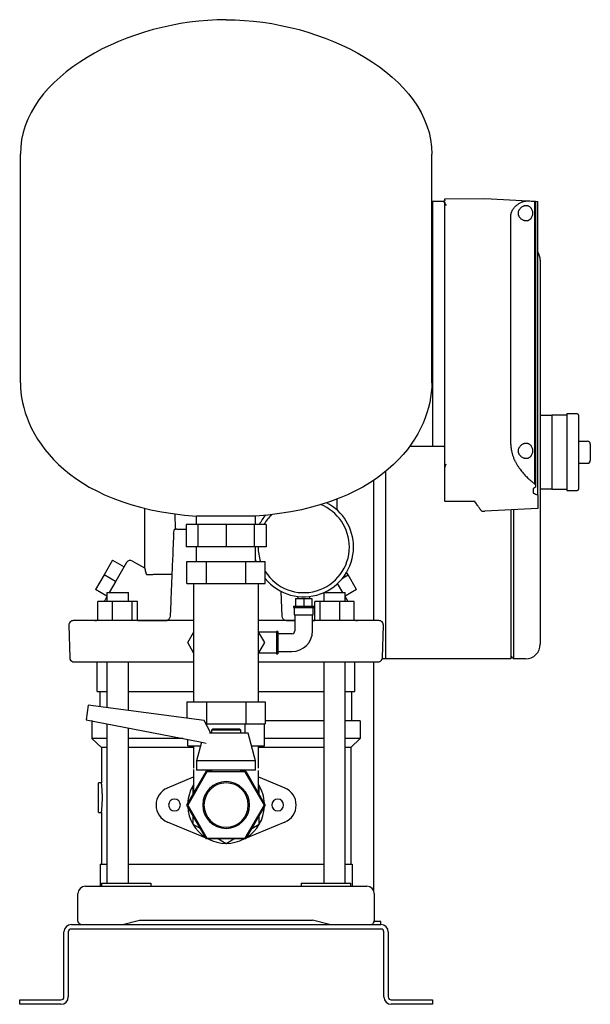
# Model space of a CAD drawing. Header units: millimetres. Extents: x 13 to 1242, y 10 to 677.
# Tile 3 of 3: x 855 to 1242, y 10 to 677. Entities that reach past the tile are written whole.
import ezdxf

# ---------------------------------------------------------------- set-up
doc = ezdxf.new("R2010")
doc.units = ezdxf.units.MM

msp = doc.modelspace()

# ---------------------------------------------------------------- linework, layer by layer
at = {"color": 7, "linetype": 'Continuous', "lineweight": 25}
for p, q in [((855.07, 431), (855.07, 586)), ((1134.07, 431), (1134.07, 586)), ((1134.87, 553.9), (1134.07, 553.9)), ((1134.87, 387.9), (1134.87, 553.9)), ((1142.87, 553.9), (1134.87, 553.9)), ((1142.87, 555.74), (1169.94, 555.78)), ((1142.87, 554.9), (1142.87, 555.74)), ((1142.87, 553.79), (1142.87, 553.9)), ((1170, 555.78), (1199.35, 554.24)), ((1203.64, 554.02), (1203.64, 362.64)), ((1203.64, 554.02), (1204.33, 553.98)), ((1204.33, 553.98), (1204.33, 361.91)), ((1204.33, 553.98), (1205.87, 553.9)), ((1205.87, 355.13), (1205.87, 553.9)), ((1142.87, 552.8), (1142.87, 553.06)), ((1142.87, 373.66), (1142.87, 552.8)), ((1187.68, 389.16), (1187.68, 543.9)), ((1207.57, 514), (1207.57, 504)), ((1207.57, 504), (1207.57, 264)), ((1207.57, 409), (1215.57, 409)), ((1225.57, 409), (1215.57, 409)), ((1215.57, 409), (1215.57, 399)), ((1232.57, 410), (1225.57, 410)), ((1225.57, 410), (1225.57, 384)), ((1233.57, 409), (1233.57, 359)), ((1215.57, 399), (1215.57, 384)), ((1134.87, 387.9), (1118.93, 387.9)), ((1141.87, 387.9), (1134.87, 387.9)), ((1233.57, 391.5), (1239.57, 391.5)), ((1241.57, 389.5), (1241.57, 378.5)), ((1215.57, 384), (1215.57, 369)), ((1225.57, 384), (1225.57, 358)), ((1142.87, 362.73), (1142.87, 373.66)), ((1233.57, 376.5), (1239.57, 376.5)), ((1102.57, 370.86), (1102.57, 254)), ((1102.57, 370.86), (1102.57, 264)), ((1215.57, 369), (1215.57, 359)), ((1094.57, 364.89), (1094.57, 269.9)), ((1142.87, 350.98), (1142.87, 362.73)), ((1204.33, 361.91), (1204.33, 360.42)), ((1202.87, 359.49), (1202.87, 356.24)), ((1205.87, 355.13), (1205.87, 345.9)), ((1215.57, 359), (1207.57, 359)), ((1215.57, 359), (1225.57, 359)), ((1225.57, 358), (1232.57, 358)), ((1069.57, 352.14), (1069.57, 345.09)), ((1142.75, 350.92), (1163.2, 350.88)), ((1163.2, 350.88), (1163.5, 350.94)), ((939.33, 346.03), (939.33, 305.59)), ((959.83, 342.25), (960.01, 331.9)), ((1014.57, 340.7), (974.57, 340.7)), ((974.57, 335), (974.57, 340.7)), ((1014.57, 335), (1014.57, 340.7)), ((1168.39, 344.02), (1169.94, 344.02)), ((1205.87, 345.9), (1170, 344.02)), ((1187.57, 344.94), (1187.57, 264)), ((1189.57, 345.05), (1189.57, 264)), ((967.51, 335), (967.51, 320)), ((975.44, 335), (967.51, 335)), ((975.44, 335), (975.44, 320)), ((994.57, 335), (975.44, 335)), ((994.57, 335), (994.57, 320)), ((1013.71, 335), (994.57, 335)), ((1013.71, 335), (1013.71, 320)), ((1021.63, 335), (1013.71, 335)), ((1021.63, 335), (1021.63, 320)), ((961.08, 331.9), (967.51, 331.9)), ((975.44, 320), (967.51, 320)), ((974.57, 310), (974.57, 320)), ((994.57, 320), (975.44, 320)), ((1013.71, 320), (994.57, 320)), ((1021.63, 320), (1013.71, 320)), ((1014.57, 310), (1014.57, 320)), ((1016.27, 320), (1016.27, 319.8)), ((917.61, 310.82), (911.86, 300.86)), ((917.61, 310.82), (925.41, 306.32)), ((927.07, 309.2), (919.88, 296.75)), ((931.17, 310.3), (939.33, 305.59)), ((968.01, 295), (968.01, 310)), ((968.01, 310), (981.29, 310)), ((981.29, 295), (981.29, 310)), ((981.29, 310), (1007.85, 310)), ((1007.85, 295), (1007.85, 310)), ((1007.85, 310), (1021.13, 310)), ((1014.93, 310), (1014.57, 311.26)), ((1021.13, 295), (1021.13, 310)), ((911.86, 300.86), (906.11, 290.9)), ((919.66, 296.36), (911.86, 300.86)), ((1073.58, 298.72), (1077.28, 300.86)), ((1077.28, 300.86), (1076.27, 302.62)), ((1083.03, 290.9), (1077.28, 300.86)), ((919.88, 296.75), (915.35, 288.9)), ((968.01, 295), (981.29, 295)), ((972.57, 295), (972.57, 280)), ((981.29, 295), (1007.85, 295)), ((1007.85, 295), (1021.13, 295)), ((1016.57, 280), (1016.57, 295)), ((1073.79, 288.9), (1070.22, 295.1)), ((913.73, 286.5), (906.11, 290.9)), ((913.73, 288.9), (913.73, 282.9)), ((913.73, 288.9), (928.31, 288.9)), ((928.31, 288.9), (928.33, 288.9)), ((928.33, 282.9), (928.33, 288.9)), ((1032.59, 272.82), (1031.86, 289.65)), ((1060.82, 288.9), (1060.82, 282.9)), ((1060.82, 288.9), (1060.84, 288.9)), ((1060.84, 288.9), (1075.42, 288.9)), ((1083.03, 290.9), (1075.42, 286.5)), ((1075.42, 282.9), (1075.42, 288.9)), ((907.64, 269.9), (907.64, 282.9)), ((917.44, 282.9), (907.64, 282.9)), ((912.77, 284.43), (912.56, 284.08)), ((917.44, 269.9), (917.44, 282.9)), ((930.83, 282.9), (917.44, 282.9)), ((930.83, 269.9), (930.83, 282.9)), ((934.41, 282.9), (930.83, 282.9)), ((934.42, 269.9), (934.41, 282.9)), ((1041.72, 284.8), (1041.72, 279.8)), ((1041.72, 284.8), (1047.22, 284.8)), ((1043.12, 286.3), (1043.12, 284.8)), ((1047.22, 284.8), (1047.22, 279.8)), ((1047.22, 284.8), (1052.72, 284.8)), ((1051.32, 284.8), (1051.32, 286.3)), ((1052.72, 284.8), (1052.72, 279.8)), ((1054.73, 269.9), (1054.73, 282.9)), ((1058.31, 282.9), (1054.73, 282.9)), ((1058.31, 269.9), (1058.31, 282.9)), ((1071.7, 282.9), (1058.31, 282.9)), ((1071.7, 269.9), (1071.7, 282.9)), ((1081.5, 282.9), (1071.7, 282.9)), ((1081.5, 269.9), (1081.5, 282.9)), ((1081.5, 270.22), (1081.5, 282.9)), ((1081.5, 282.9), (1081.5, 282.9)), ((972.57, 280), (972.57, 230)), ((1016.57, 230), (1016.57, 280)), ((1040.22, 279.8), (1040.22, 278.8)), ((1040.22, 279.8), (1047.22, 279.8)), ((1040.22, 278.8), (1047.22, 278.8)), ((1040.72, 278.8), (1040.72, 273.8)), ((1040.72, 273.8), (1047.22, 273.8)), ((1041.22, 273.8), (1041.22, 263)), ((1047.22, 279.8), (1054.22, 279.8)), ((1047.22, 278.8), (1054.22, 278.8)), ((1047.22, 273.8), (1053.72, 273.8)), ((1053.22, 263), (1053.22, 273.8)), ((1053.72, 273.8), (1053.72, 278.8)), ((1054.22, 278.8), (1054.22, 279.8)), ((887.92, 266.82), (888.5, 244.82)), ((904.98, 269.9), (890.92, 269.9)), ((972.57, 269.9), (912.31, 269.9)), ((934.42, 269.9), (954.49, 269.9)), ((934.42, 269.9), (953.71, 269.9)), ((956.63, 272.93), (956.48, 272.03)), ((1041.22, 269.9), (1016.57, 269.9)), ((1032.59, 272.82), (1032.55, 272.93)), ((1032.72, 272.03), (1032.57, 272.93)), ((1032.72, 272.03), (1032.75, 271.98)), ((1035.49, 269.9), (1041.22, 269.9)), ((1053.22, 269.9), (1054.73, 269.9)), ((1076.83, 269.9), (1053.22, 269.9)), ((1083.34, 269.9), (1083.58, 269.9)), ((1098.23, 269.9), (1084.16, 269.9)), ((1100.65, 244.82), (1101.22, 266.82)), ((968.59, 255), (972.57, 261.9)), ((1028.72, 262), (1016.57, 262)), ((1016.57, 261.9), (1020.55, 255)), ((1029.72, 262.5), (1028.72, 262.5)), ((1028.72, 262.5), (1028.72, 255)), ((1029.72, 262.5), (1029.72, 255)), ((1039.22, 261), (1029.72, 261)), ((1187.57, 264), (1187.57, 244)), ((1189.57, 264), (1189.57, 244)), ((1207.57, 264), (1207.57, 254)), ((972.57, 248.11), (968.59, 255)), ((1020.55, 255), (1016.57, 248.11)), ((1028.72, 255), (1028.72, 247.5)), ((1029.72, 255), (1029.72, 247.5)), ((1102.57, 254), (1102.57, 244)), ((1016.57, 248), (1028.72, 248)), ((1028.72, 247.5), (1029.72, 247.5)), ((1029.72, 249), (1039.22, 249)), ((907.22, 222), (907.22, 242)), ((913.73, 242), (913.73, 211)), ((928.33, 209.06), (928.33, 242)), ((1060.82, 242), (1060.82, 92)), ((1075.42, 92), (1075.42, 242)), ((1081.92, 222), (1081.92, 242)), ((1094.57, 242), (1094.57, 87.18)), ((1102.57, 244), (1100.51, 244)), ((1187.57, 244), (1102.57, 244)), ((1189.57, 244), (1187.57, 246)), ((1197.57, 244), (1189.57, 244)), ((972.57, 230), (972.57, 215)), ((1016.57, 215), (1016.57, 230)), ((907.22, 222), (913.75, 222)), ((909.22, 211.6), (909.22, 222)), ((928.33, 222), (972.57, 222)), ((1016.57, 222), (1060.82, 222)), ((1075.42, 222), (1081.92, 222)), ((1079.92, 202), (1079.92, 222)), ((968.01, 215), (968.01, 203.8)), ((968.01, 215), (981.29, 215)), ((981.29, 215), (981.29, 200)), ((981.29, 215), (1007.85, 215)), ((1007.85, 215), (1007.85, 200)), ((1007.85, 215), (1021.13, 215)), ((1021.13, 215), (1021.13, 200)), ((900.98, 212.69), (899.67, 202.8)), ((979.74, 202.24), (900.98, 212.69)), ((899.67, 202.8), (976.93, 187.78)), ((903.57, 202), (903.57, 190)), ((903.78, 202), (903.57, 202)), ((984.13, 193.65), (979.74, 202.24)), ((1060.82, 202), (1021.13, 202)), ((1085.57, 202), (1075.42, 202)), ((1085.57, 202), (1085.57, 190)), ((913.73, 200.07), (913.73, 92)), ((928.33, 92), (928.33, 197.23)), ((980.88, 200), (981.29, 200)), ((981.29, 200), (1007.85, 200)), ((981.58, 198.64), (981.58, 200)), ((994.57, 193.65), (983.39, 193.65)), ((985.57, 196.65), (984.57, 195.65)), ((984.57, 195.65), (984.57, 193.65)), ((994.57, 195.65), (984.57, 195.65)), ((985.57, 196.65), (994.57, 196.65)), ((994.57, 196.65), (1003.57, 196.65)), ((1004.57, 195.65), (994.57, 195.65)), ((1009.57, 193.65), (994.57, 193.65)), ((1004.57, 195.65), (1003.57, 196.65)), ((1004.57, 193.65), (1004.57, 195.65)), ((1007.56, 193.65), (1007.56, 200)), ((1007.85, 200), (1021.13, 200)), ((1014.57, 174.9), (1009.57, 193.65)), ((1020.55, 185), (1020.55, 200)), ((913.73, 190), (903.57, 190)), ((910.07, 184), (903.57, 190)), ((965.52, 190), (928.33, 190)), ((968.59, 185), (968.59, 189.41)), ((977.95, 187.55), (974.57, 174.9)), ((976.93, 187.78), (981.05, 186.84)), ((1060.82, 190), (1020.55, 190)), ((1085.57, 190), (1075.42, 190)), ((1079.07, 184), (1085.57, 190)), ((913.73, 184), (910.07, 184)), ((910.07, 184), (910.07, 160)), ((972.57, 184), (928.33, 184)), ((968.59, 185), (977.27, 185)), ((972.57, 185), (972.57, 170)), ((1011.88, 185), (1020.55, 185)), ((1016.57, 170), (1016.57, 185)), ((1060.82, 184), (1016.57, 184)), ((1079.07, 184), (1075.42, 184)), ((1079.07, 184), (1079.07, 105)), ((974.57, 174.9), (974.57, 168.65)), ((994.57, 174.9), (974.57, 174.9)), ((1014.57, 174.9), (994.57, 174.9)), ((1014.57, 168.65), (1014.57, 174.9)), ((968.01, 145), (981.29, 168)), ((981.58, 167.5), (968.59, 145)), ((972.57, 169.1), (972.57, 152.9)), ((994.57, 168.65), (974.57, 168.65)), ((981.29, 168), (984.57, 168)), ((1007.56, 167.5), (981.58, 167.5)), ((984.57, 168.65), (984.57, 167.5)), ((1014.57, 168.65), (994.57, 168.65)), ((1004.57, 167.5), (1004.57, 168.65)), ((1004.57, 168), (1007.85, 168)), ((1020.55, 145), (1007.56, 167.5)), ((1007.85, 168), (1021.13, 145)), ((1016.57, 152.9), (1016.57, 168.39)), ((954.75, 156.54), (972.57, 163.99)), ((1016.57, 163.99), (1034.39, 156.54)), ((910.07, 160), (908.07, 160)), ((908.07, 150), (908.07, 160)), ((972.57, 158.28), (972.07, 157.99)), ((972.07, 157.99), (972.07, 152.03)), ((1017.07, 157.99), (1016.57, 158.28)), ((1017.07, 152.03), (1017.07, 157.99)), ((908.07, 140), (908.07, 150)), ((981.29, 122), (968.01, 145)), ((968.59, 145), (981.58, 122.5)), ((1007.56, 122.5), (1020.55, 145)), ((1021.13, 145), (1007.85, 122)), ((908.07, 140), (910.07, 140)), ((910.07, 140), (910.07, 105)), ((981.01, 122.49), (954.75, 133.47)), ((972.07, 137.97), (972.07, 132.01)), ((1034.39, 133.47), (1008.13, 122.49)), ((1017.07, 132.01), (1017.07, 137.97)), ((972.07, 132.01), (977.24, 129.03)), ((1011.91, 129.03), (1017.07, 132.01)), ((1007.85, 122), (981.29, 122)), ((981.58, 122.5), (1007.56, 122.5)), ((984.54, 121.01), (982.18, 122)), ((989.41, 122), (994.57, 119.02)), ((994.57, 119.02), (999.74, 122)), ((1006.96, 122), (1004.6, 121.01)), ((909.07, 105), (909.07, 90)), ((909.07, 105), (913.73, 105)), ((928.33, 105), (1060.82, 105)), ((1075.42, 105), (1080.07, 105)), ((1080.07, 105), (1080.07, 90)), ((899.07, 90), (919.27, 90)), ((910.07, 92), (910.07, 90)), ((910.07, 92), (931.41, 92)), ((919.27, 90), (1069.87, 90)), ((931.41, 92), (943.6, 92)), ((943.6, 92), (943.6, 90)), ((1045.54, 92), (1045.54, 90)), ((1045.54, 92), (1057.73, 92)), ((1057.73, 92), (1079.07, 92)), ((1069.87, 90), (1090.07, 90)), ((1079.07, 90), (1079.07, 92)), ((894.07, 66.53), (894.07, 85)), ((1095.07, 85), (1095.07, 66.53)), ((924.37, 64), (935.87, 67)), ((935.87, 67), (1053.27, 67)), ((1064.77, 64), (1053.27, 67)), ((889.57, 64), (1099.57, 64)), ((1099.57, 61), (889.57, 61)), ((1064.57, 64), (1064.57, 64.05)), ((1099.57, 66), (1094.9, 66)), ((1099.57, 64), (1099.57, 66)), ((884.57, 15), (884.57, 59)), ((887.57, 59), (887.57, 15)), ((1101.57, 15), (1101.57, 59)), ((1104.57, 59), (1104.57, 15)), ((854.57, 10), (854.57, 13)), ((854.57, 13), (859.57, 13)), ((859.57, 10), (854.57, 10)), ((859.57, 13), (882.57, 13)), ((882.57, 10), (859.57, 10)), ((1106.57, 13), (1129.57, 13)), ((1129.57, 10), (1106.57, 10)), ((1129.57, 13), (1134.57, 13)), ((1134.57, 10), (1129.57, 10)), ((1134.57, 13), (1134.57, 10))]:
    msp.add_line(p, q, dxfattribs=at)
at = {"color": 7, "linetype": 'Continuous', "lineweight": 25, "flags": 128}
msp.add_lwpolyline([(1141.87, 553.79), (1142.43, 553.79), (1142.87, 553.79)], dxfattribs=at)
at = {"color": 7, "linetype": 'Continuous', "lineweight": 25}
for centre, radius, start, end in [((1169.94, 554.78), 1, 87, 90.1), ((1197.57, 514), 10, 0, 33.90126), ((1232.57, 409), 1, 360, 90), ((1239.57, 389.5), 2, 0, 90), ((1239.57, 378.5), 2, 270, 0), ((1232.57, 359), 1, 270, 0), ((1047.22, 319.8), 30.95, 0, 68.40994), ((1047.22, 319.8), 33.75, 0, 62.64259), ((1047.22, 319.8), 33.75, 140.03014, 153.23255), ((1047.22, 319.8), 30.95, 134.73947, 150.58613), ((1168.39, 345.02), 1, 215.50392, 269.9), ((1169.94, 345.02), 1, 269.9, 273), ((1047.22, 319.8), 30.95, 180, 198.45983), ((1047.22, 319.8), 33.75, 219.36755, 0), ((1047.22, 319.8), 30.95, 212.53815, 0), ((929.67, 307.7), 3, 60.0187, 150), ((890.92, 266.9), 3, 90.0005, 181.5), ((905.57, 276.9), 7, 270, 287.29222), ((1083.58, 276.9), 7, 252.73875, 270), ((1098.23, 266.9), 3, 358.5, 89.9995), ((1039.22, 263), 2, 270, 0), ((1039.22, 263), 14, 270, 0), ((1197.57, 254), 10, 270, 0), ((891.49, 244.9), 3, 181.5, 255.22026), ((1097.65, 244.9), 3, 284.75852, 358.48043), ((994.57, 145), 15.88, 0, 180), ((959.57, 145), 12.5, 112.68809, 180), ((994.57, 145), 26, 147.79577, 177.79577), ((994.57, 145), 15, 0, 180), ((994.57, 145), 26, 2.20423, 32.20423), ((1029.57, 145), 12.5, 292.68809, 67.31191), ((959.57, 145), 4, 0, 180), ((1029.57, 145), 4, 0, 180), ((959.57, 145), 12.5, 180, 247.31191), ((959.57, 145), 4, 180, 0), ((994.57, 145), 26, 182.20423, 237.79577), ((994.57, 145), 15.88, 180, 0), ((994.57, 145), 15, 180, 0), ((994.57, 145), 26, 302.20423, 357.79577), ((1029.57, 145), 4, 180, 0), ((994.57, 145), 26, 242.20423, 297.79577), ((899.07, 85), 5, 90, 180), ((1090.07, 85), 5, 0, 90), ((889.57, 59), 5, 90, 180), ((889.57, 59), 2, 90, 180), ((1099.57, 59), 5, 0, 90), ((1099.57, 59), 2, 0, 90), ((882.57, 15), 2, 270, 0), ((882.57, 15), 5, 270, 0), ((1106.57, 15), 5, 180, 270), ((1106.57, 15), 2, 180, 270)]:
    msp.add_arc(centre, radius, start, end, dxfattribs=at)
for points in [[(994.57, 677), (929.06, 677), (855.07, 639.15), (855.07, 586)], [(994.57, 677), (1060.08, 677), (1134.07, 639.15), (1134.07, 586)], [(1199.35, 554.24), (1200.87, 554.16), (1202.3, 554.09), (1203.64, 554.02)], [(855.07, 431), (855.07, 397.41), (884.26, 347.16), (974.57, 340.7)], [(1134.07, 431), (1134.07, 397.41), (1104.88, 347.16), (1014.57, 340.7)], [(1201.9, 364.08), (1202.5, 363.6), (1203.08, 363.12), (1203.64, 362.64)], [(1204.33, 360.42), (1203.84, 360.1), (1203.36, 359.79), (1202.87, 359.49)], [(1203.64, 362.64), (1203.87, 362.39), (1204.1, 362.15), (1204.33, 361.91)], [(1202.87, 356.24), (1203.86, 355.86), (1204.86, 355.49), (1205.87, 355.13)], [(961.08, 331.9), (960.78, 331.9), (960.49, 331.9), (960.2, 331.9)]]:
    msp.add_open_spline(points, degree=3, dxfattribs=at)
for points, knots in [([(1142.87, 554.9), (1142.87, 554.87), (1142.87, 554.81), (1142.86, 554.72), (1142.83, 554.62), (1142.8, 554.53), (1142.76, 554.45), (1142.7, 554.34), (1142.6, 554.21), (1142.46, 554.09), (1142.32, 554), (1142.2, 553.95), (1142.09, 553.92), (1141.98, 553.91), (1141.91, 553.9), (1141.87, 553.9)], [0, 0, 0, 0, 0.09473, 0.1845609, 0.2696429, 0.3501525, 0.4262982, 0.4983264, 0.631992, 0.7486168, 0.8141737, 0.8742194, 0.917797, 0.9592264, 1, 1, 1, 1]), ([(1141.87, 553.79), (1141.9, 553.79), (1141.96, 553.79), (1142.05, 553.78), (1142.13, 553.77), (1142.22, 553.75), (1142.33, 553.72), (1142.48, 553.66), (1142.62, 553.57), (1142.74, 553.45), (1142.82, 553.33), (1142.86, 553.2), (1142.87, 553.1), (1142.87, 553.06)], [0, 0, 0, 0, 0.049939, 0.099382, 0.148872, 0.198948, 0.250132, 0.372681, 0.500013, 0.622659, 0.750115, 0.873467, 1, 1, 1, 1]), ([(1187.68, 543.9), (1187.68, 543.99), (1187.68, 544.16), (1187.69, 544.41), (1187.71, 544.66), (1187.74, 544.92), (1187.78, 545.17), (1187.83, 545.43), (1187.88, 545.68), (1187.95, 545.94), (1188.02, 546.19), (1188.2, 546.74), (1188.56, 547.6), (1189.16, 548.63), (1189.87, 549.6), (1190.62, 550.43), (1191.45, 551.2), (1192.58, 552.09), (1193.77, 552.82), (1194.95, 553.38), (1195.87, 553.73), (1196.76, 553.99), (1197.51, 554.14), (1198.08, 554.21), (1198.53, 554.25), (1198.95, 554.26), (1199.22, 554.25), (1199.35, 554.24)], [0, 0, 0, 0, 0.012117, 0.024284, 0.036513, 0.048818, 0.06121, 0.073701, 0.086304, 0.099031, 0.111892, 0.124898, 0.184763, 0.250107, 0.309389, 0.375028, 0.433855, 0.500081, 0.624465, 0.68709, 0.749847, 0.81764, 0.875036, 0.908188, 0.940062, 0.970664, 1, 1, 1, 1]), ([(1142.87, 552.8), (1142.87, 552.77), (1142.88, 552.71), (1142.89, 552.61), (1142.92, 552.51), (1142.97, 552.38), (1143.03, 552.3), (1143.06, 552.25)], [0, 0, 0, 0, 0.1659579, 0.3319586, 0.4989522, 0.7522326, 1, 1, 1, 1]), ([(1143.06, 552.25), (1143.07, 552.23), (1143.1, 552.19), (1143.16, 552.12), (1143.22, 552.04), (1143.29, 551.95), (1143.36, 551.85), (1143.44, 551.75), (1143.54, 551.63), (1143.63, 551.51), (1143.69, 551.44), (1143.71, 551.42)], [0, 0, 0, 0, 0.083697, 0.175739, 0.276081, 0.384605, 0.501121, 0.611645, 0.750604, 0.914626, 1, 1, 1, 1]), ([(1198.03, 540.65), (1197.96, 540.65), (1197.82, 540.66), (1197.61, 540.67), (1197.4, 540.7), (1197.19, 540.73), (1196.98, 540.78), (1196.77, 540.83), (1196.56, 540.9), (1196.13, 541.05), (1195.51, 541.34), (1194.71, 541.9), (1193.97, 542.63), (1193.45, 543.4), (1193.12, 544.09), (1192.93, 544.67), (1192.81, 545.27), (1192.77, 545.89), (1192.81, 546.52), (1192.93, 547.13), (1193.12, 547.7), (1193.44, 548.4), (1193.97, 549.17), (1194.7, 549.89), (1195.51, 550.46), (1196.2, 550.79), (1196.77, 550.98), (1197.19, 551.08), (1197.61, 551.14), (1197.89, 551.15), (1198.03, 551.15)], [0, 0, 0, 0, 0.0156598, 0.031275, 0.0468615, 0.0624356, 0.0780136, 0.0936116, 0.1092459, 0.1249326, 0.1881024, 0.2490914, 0.3140444, 0.374185, 0.4061971, 0.4369459, 0.4685455, 0.4995909, 0.5307153, 0.562422, 0.5931857, 0.6252252, 0.6853383, 0.7502808, 0.8115665, 0.8750721, 0.9063902, 0.9375644, 0.9687244, 1, 1, 1, 1]), ([(1198.03, 551.15), (1198.1, 551.15), (1198.24, 551.15), (1198.44, 551.13), (1198.64, 551.11), (1198.83, 551.08), (1199.02, 551.03), (1199.21, 550.98), (1199.4, 550.92), (1199.78, 550.77), (1200.32, 550.47), (1200.86, 549.99), (1201.26, 549.52), (1201.62, 548.98), (1201.99, 548.2), (1202.29, 547.1), (1202.39, 545.91), (1202.29, 544.71), (1201.99, 543.61), (1201.62, 542.82), (1201.26, 542.28), (1200.86, 541.81), (1200.31, 541.33), (1199.71, 541), (1199.21, 540.82), (1198.83, 540.72), (1198.44, 540.66), (1198.17, 540.66), (1198.03, 540.65)], [0, 0, 0, 0, 0.016024, 0.031896, 0.047633, 0.063252, 0.078771, 0.094205, 0.109575, 0.124897, 0.18867, 0.249769, 0.281384, 0.312251, 0.37479, 0.437377, 0.499809, 0.562264, 0.624905, 0.687643, 0.718675, 0.750472, 0.811615, 0.875443, 0.906051, 0.93692, 0.968191, 1, 1, 1, 1]), ([(1142.87, 386.9), (1142.87, 387.02), (1142.85, 387.15), (1142.75, 387.39), (1142.68, 387.51), (1142.48, 387.71), (1142.36, 387.78), (1142.12, 387.88), (1141.99, 387.9), (1141.87, 387.9)], [0, 0, 0, 0, 0.25, 0.25, 0.5, 0.5, 0.75, 0.75, 1, 1, 1, 1]), ([(1187.68, 389.16), (1187.68, 389.02), (1187.68, 388.74), (1187.69, 388.32), (1187.71, 387.9), (1187.74, 387.49), (1187.78, 387.07), (1187.82, 386.65), (1187.87, 386.23), (1187.93, 385.81), (1188, 385.4), (1188.18, 384.44), (1188.53, 382.95), (1189.17, 381.02), (1189.94, 379.14), (1190.81, 377.38), (1191.78, 375.67), (1193.14, 373.53), (1194.6, 371.56), (1196.1, 369.75), (1197.25, 368.46), (1198.42, 367.25), (1199.39, 366.3), (1200.17, 365.58), (1200.75, 365.06), (1201.33, 364.56), (1201.71, 364.24), (1201.9, 364.08)], [0, 0, 0, 0, 0.0124, 0.024807, 0.037228, 0.04967, 0.062141, 0.074647, 0.087196, 0.099794, 0.112449, 0.125167, 0.186834, 0.250667, 0.311763, 0.375337, 0.436902, 0.500684, 0.624947, 0.68665, 0.749369, 0.811801, 0.874688, 0.906033, 0.937357, 0.968674, 1, 1, 1, 1]), ([(1198.03, 379.65), (1197.96, 379.65), (1197.82, 379.66), (1197.61, 379.67), (1197.4, 379.7), (1197.19, 379.73), (1196.98, 379.78), (1196.77, 379.83), (1196.56, 379.9), (1196.13, 380.05), (1195.51, 380.34), (1194.71, 380.9), (1193.97, 381.63), (1193.45, 382.4), (1193.12, 383.09), (1192.93, 383.67), (1192.81, 384.27), (1192.77, 384.89), (1192.81, 385.52), (1192.93, 386.13), (1193.12, 386.7), (1193.44, 387.4), (1193.97, 388.17), (1194.7, 388.89), (1195.51, 389.46), (1196.2, 389.79), (1196.77, 389.98), (1197.19, 390.08), (1197.61, 390.14), (1197.89, 390.15), (1198.03, 390.15)], [0, 0, 0, 0, 0.01566, 0.031275, 0.046861, 0.062436, 0.078014, 0.093612, 0.109246, 0.124933, 0.188102, 0.249091, 0.314044, 0.374185, 0.406197, 0.436946, 0.468546, 0.499591, 0.530715, 0.562422, 0.593186, 0.625225, 0.685338, 0.750281, 0.811567, 0.875072, 0.90639, 0.937564, 0.968724, 1, 1, 1, 1]), ([(1198.03, 390.15), (1198.1, 390.15), (1198.24, 390.15), (1198.44, 390.13), (1198.64, 390.11), (1198.83, 390.08), (1199.02, 390.03), (1199.21, 389.98), (1199.4, 389.92), (1199.78, 389.77), (1200.32, 389.47), (1200.86, 388.99), (1201.26, 388.52), (1201.62, 387.98), (1201.99, 387.2), (1202.29, 386.1), (1202.39, 384.91), (1202.29, 383.71), (1201.99, 382.61), (1201.62, 381.82), (1201.26, 381.28), (1200.86, 380.81), (1200.31, 380.33), (1199.71, 380), (1199.21, 379.82), (1198.83, 379.72), (1198.44, 379.66), (1198.17, 379.66), (1198.03, 379.65)], [0, 0, 0, 0, 0.016024, 0.031896, 0.047633, 0.063252, 0.078771, 0.094205, 0.109575, 0.124897, 0.18867, 0.249769, 0.281384, 0.312251, 0.37479, 0.437377, 0.499809, 0.562264, 0.624905, 0.687643, 0.718675, 0.750472, 0.811615, 0.875443, 0.906051, 0.93692, 0.968191, 1, 1, 1, 1]), ([(1143.28, 375.2), (1143.26, 375.17), (1143.21, 375.09), (1143.15, 374.98), (1143.1, 374.86), (1143.05, 374.73), (1143, 374.59), (1142.96, 374.41), (1142.91, 374.19), (1142.88, 373.93), (1142.87, 373.75), (1142.87, 373.66)], [0, 0, 0, 0, 0.074646, 0.152435, 0.233655, 0.318558, 0.407366, 0.500274, 0.665526, 0.831819, 1, 1, 1, 1]), ([(1143.71, 375.83), (1143.69, 375.8), (1143.64, 375.73), (1143.56, 375.62), (1143.48, 375.49), (1143.38, 375.35), (1143.31, 375.25), (1143.28, 375.2)], [0, 0, 0, 0, 0.165675, 0.332392, 0.499984, 0.754209, 1, 1, 1, 1]), ([(1167.57, 344.44), (1167.5, 344.54), (1167.36, 344.74), (1166.26, 346.28), (1164.81, 348.32), (1163.57, 350.05), (1162.98, 350.88)], [0, 0, 0, 0, 0.281736, 0.56592, 0.790939, 1, 1, 1, 1]), ([(958.99, 328.52), (958.79, 324.25), (958.37, 314.88), (957.79, 300.72), (957.2, 286.45), (956.81, 277.29), (956.63, 272.93)], [0, 0, 0, 0, 0.2299288, 0.5054467, 0.7642151, 1, 1, 1, 1]), ([(958.99, 328.52), (959.05, 328.92), (959.13, 330.06), (959.33, 331.18), (959.46, 331.9)], [0, 0, 0, 0, 0.355959, 1, 1, 1, 1]), ([(959.46, 331.9), (959.49, 331.9), (959.53, 331.9), (959.61, 331.9), (959.7, 331.9), (959.82, 331.9), (959.98, 331.9), (960.13, 331.9), (960.2, 331.9)], [0, 0, 0, 0, 0.126946, 0.254197, 0.382255, 0.511612, 0.758832, 1, 1, 1, 1]), ([(939.33, 305.59), (939.33, 305.59), (939.33, 305.59), (939.33, 305.58), (939.34, 305.55), (939.35, 305.52), (939.36, 305.48), (939.37, 305.42), (939.38, 305.36), (939.4, 305.29), (939.42, 305.21), (939.44, 305.12), (939.47, 305.02), (939.5, 304.87), (939.55, 304.66), (939.63, 304.37), (939.7, 304.03), (939.79, 303.66), (939.89, 303.24), (939.95, 302.94), (939.99, 302.79)], [0, 0, 0, 0, 0.039382, 0.078725, 0.118058, 0.15741, 0.196807, 0.236278, 0.275851, 0.315553, 0.355411, 0.395453, 0.435704, 0.476192, 0.561162, 0.646774, 0.733252, 0.820811, 0.909661, 1, 1, 1, 1]), ([(939.99, 302.79), (940.01, 302.71), (940.04, 302.56), (940.1, 302.35), (940.15, 302.15), (940.23, 301.91), (940.32, 301.65), (940.44, 301.4), (940.56, 301.21), (940.66, 301.09), (940.75, 301.02), (940.82, 300.99), (940.87, 300.98), (940.9, 300.98)], [0, 0, 0, 0, 0.08074, 0.160084, 0.238094, 0.314839, 0.452636, 0.582353, 0.69912, 0.808691, 0.875258, 0.93893, 1, 1, 1, 1]), ([(957.81, 301.26), (956.96, 301.25), (954.53, 301.21), (951.1, 301.15), (947.56, 301.09), (944.7, 301.05), (942.42, 301.01), (941.4, 300.99), (940.9, 300.98)], [0, 0, 0, 0, 0.101762, 0.2904822, 0.474666, 0.6543136, 0.8294248, 1, 1, 1, 1]), ([(912.14, 282.9), (912.16, 283.03), (912.19, 283.39), (912.36, 283.71), (912.47, 283.92)], [0, 0, 0, 0, 0.360877, 1, 1, 1, 1]), ([(913.79, 286.14), (913.56, 285.79), (913.14, 285.07), (912.62, 284.18), (912.53, 284.02), (912.47, 283.92)], [0, 0, 0, 0, 0.219868, 0.526173, 1, 1, 1, 1]), ([(913.79, 286.14), (913.46, 285.59), (912.99, 284.8), (912.82, 284.52), (912.77, 284.43)], [0, 0, 0, 0, 0.689715, 1, 1, 1, 1]), ([(1076.67, 283.92), (1076.65, 283.96), (1076.6, 284.04), (1076.23, 284.68), (1075.71, 285.59), (1075.42, 286.09)], [0, 0, 0, 0, 0.303754, 0.6101222, 1, 1, 1, 1]), ([(1076.48, 284.25), (1076.41, 284.37), (1076.25, 284.65), (1075.74, 285.49), (1075.47, 285.95)], [0, 0, 0, 0, 0.454759, 1, 1, 1, 1]), ([(1077, 282.9), (1076.99, 283.03), (1076.95, 283.39), (1076.78, 283.71), (1076.67, 283.92)], [0, 0, 0, 0, 0.360877, 1, 1, 1, 1]), ([(912.31, 269.9), (911.46, 269.9), (910.65, 269.9), (909.13, 269.9), (908.44, 269.9), (907.18, 269.9), (906.61, 269.9), (905.67, 269.9), (905.28, 269.9), (904.98, 269.9)], [0, 0, 0, 0, 0.25, 0.25, 0.5, 0.5, 0.75, 0.75, 1, 1, 1, 1]), ([(956.48, 272.03), (956.34, 271.64), (956.17, 271.34), (955.85, 270.95), (955.73, 270.83), (955.49, 270.61), (955.36, 270.51), (954.95, 270.25), (954.67, 270.12), (954.06, 269.95), (953.76, 269.9), (953.45, 269.9)], [0, 0, 0, 0, 0.25, 0.25, 0.375, 0.375, 0.5, 0.5, 0.75, 0.75, 1, 1, 1, 1]), ([(1035.11, 269.93), (1034.92, 269.96), (1034.54, 270.02), (1033.92, 270.28), (1033.38, 270.73), (1032.98, 271.32), (1032.8, 271.82), (1032.72, 272.03)], [0, 0, 0, 0, 0.147974, 0.288991, 0.553919, 0.794644, 1, 1, 1, 1]), ([(1084.16, 269.9), (1083.87, 269.9), (1083.47, 269.9), (1082.51, 269.9), (1081.96, 269.9), (1080.7, 269.9), (1079.99, 269.9), (1078.48, 269.9), (1077.68, 269.9), (1076.83, 269.9)], [0, 0, 0, 0, 0.25, 0.25, 0.5, 0.5, 0.75, 0.75, 1, 1, 1, 1]), ([(890.73, 242), (890.73, 242), (890.64, 242), (890.97, 242), (891.74, 242), (892.96, 242), (894.41, 242), (896.02, 242), (897.67, 242), (899.29, 242), (900.79, 242), (902.04, 242), (903.01, 242), (903.72, 242), (904.27, 242), (904.58, 242), (904.7, 242)], [0, 0, 0, 0, 0.002094, 0.148679, 0.283734, 0.407257, 0.519249, 0.619709, 0.708636, 0.78603, 0.851891, 0.906219, 0.939396, 0.966085, 0.986286, 1, 1, 1, 1]), ([(904.7, 242), (904.74, 242), (904.83, 242), (904.96, 242), (905.1, 242), (905.25, 242), (905.41, 242), (905.58, 242), (905.75, 242), (905.94, 242), (906.13, 242), (906.34, 242), (906.55, 242), (906.77, 242), (906.99, 242), (907.23, 242), (907.47, 242), (907.86, 242), (908.64, 242), (909.67, 242), (910.72, 242), (911.43, 242), (912.02, 242), (912.37, 242), (912.52, 242)], [0, 0, 0, 0, 0.031502, 0.06287, 0.094131, 0.125311, 0.156436, 0.187529, 0.218611, 0.249704, 0.280835, 0.312046, 0.343364, 0.374748, 0.406135, 0.437451, 0.468638, 0.499723, 0.584633, 0.748983, 0.832606, 0.902159, 0.957938, 1, 1, 1, 1]), ([(912.52, 242), (917.82, 242), (928.41, 242), (944.71, 242), (959.44, 242), (968.78, 242), (972.57, 242)], [0, 0, 0, 0, 0.271575, 0.54315, 0.814726, 1, 1, 1, 1]), ([(1016.57, 242), (1020.36, 242), (1029.7, 242), (1044.44, 242), (1060.73, 242), (1071.33, 242), (1076.62, 242)], [0, 0, 0, 0, 0.1852743, 0.4568495, 0.7284248, 1, 1, 1, 1]), ([(1076.62, 242), (1076.72, 242), (1076.93, 242), (1077.28, 242), (1077.68, 242), (1078.14, 242), (1078.65, 242), (1079.42, 242), (1080.37, 242), (1081.26, 242), (1081.91, 242), (1082.37, 242), (1082.8, 242), (1083.2, 242), (1083.57, 242), (1083.9, 242), (1084.19, 242), (1084.36, 242), (1084.44, 242)], [0, 0, 0, 0, 0.026501, 0.059049, 0.097604, 0.142154, 0.192727, 0.249403, 0.375184, 0.499556, 0.561756, 0.623954, 0.686334, 0.74904, 0.811908, 0.874558, 0.93719, 1, 1, 1, 1]), ([(1084.44, 242), (1084.52, 242), (1084.85, 242), (1085.56, 242), (1086.61, 242), (1087.93, 242), (1089.43, 242), (1090.99, 242), (1092.53, 242), (1093.99, 242), (1095.37, 242), (1096.61, 242), (1097.59, 242), (1098.28, 242), (1098.37, 242), (1098.41, 242)], [0, 0, 0, 0, 0.008825, 0.035515, 0.078347, 0.129971, 0.19435, 0.271482, 0.347747, 0.433381, 0.528385, 0.632759, 0.746501, 0.869613, 1, 1, 1, 1]), ([(910.67, 150), (910.67, 150.11), (910.67, 150.31), (910.66, 150.63), (910.66, 150.94), (910.66, 151.26), (910.65, 151.58), (910.64, 151.9), (910.64, 152.22), (910.63, 152.55), (910.62, 152.87), (910.61, 153.19), (910.59, 153.51), (910.57, 154.01), (910.54, 154.71), (910.49, 155.5), (910.43, 156.31), (910.37, 157.08), (910.31, 157.77), (910.25, 158.36), (910.2, 158.84), (910.16, 159.22), (910.13, 159.48), (910.11, 159.68), (910.09, 159.83), (910.08, 159.93), (910.07, 159.99), (910.07, 160), (910.07, 160)], [0, 0, 0, 0, 0.019774, 0.03974, 0.059899, 0.080252, 0.100798, 0.121538, 0.142472, 0.1636, 0.184923, 0.20644, 0.228153, 0.25006, 0.30924, 0.374584, 0.426709, 0.499807, 0.57223, 0.624425, 0.689979, 0.749422, 0.793102, 0.836012, 0.878155, 0.919533, 0.960147, 1, 1, 1, 1]), ([(910.07, 140), (910.07, 140), (910.07, 140.01), (910.07, 140.02), (910.08, 140.05), (910.08, 140.08), (910.09, 140.13), (910.09, 140.18), (910.1, 140.25), (910.11, 140.33), (910.12, 140.42), (910.13, 140.52), (910.15, 140.64), (910.17, 140.83), (910.2, 141.16), (910.25, 141.64), (910.31, 142.23), (910.37, 142.92), (910.43, 143.69), (910.49, 144.5), (910.54, 145.29), (910.58, 146.09), (910.61, 146.81), (910.63, 147.45), (910.64, 148.1), (910.66, 148.74), (910.66, 149.37), (910.67, 149.79), (910.67, 150)], [0, 0, 0, 0, 0.019787, 0.039762, 0.059927, 0.08028, 0.100823, 0.121555, 0.142478, 0.16359, 0.184893, 0.206387, 0.228071, 0.249947, 0.309468, 0.375099, 0.4274, 0.499815, 0.573053, 0.625157, 0.690553, 0.74977, 0.793422, 0.836293, 0.878384, 0.919697, 0.960235, 1, 1, 1, 1]), ([(896.01, 64), (895.38, 64.4), (894.89, 64.82), (894.24, 65.67), (894.07, 66.1), (894.07, 66.53)], [0, 0, 0, 0, 0.5, 0.5, 1, 1, 1, 1]), ([(1093.13, 64), (1093.77, 64.4), (1094.26, 64.82), (1094.91, 65.67), (1095.07, 66.1), (1095.07, 66.53)], [0, 0, 0, 0, 0.5, 0.5, 1, 1, 1, 1])]:
    msp.add_open_spline(points, degree=3, knots=knots, dxfattribs=at)

doc.saveas('drawing.dxf')
